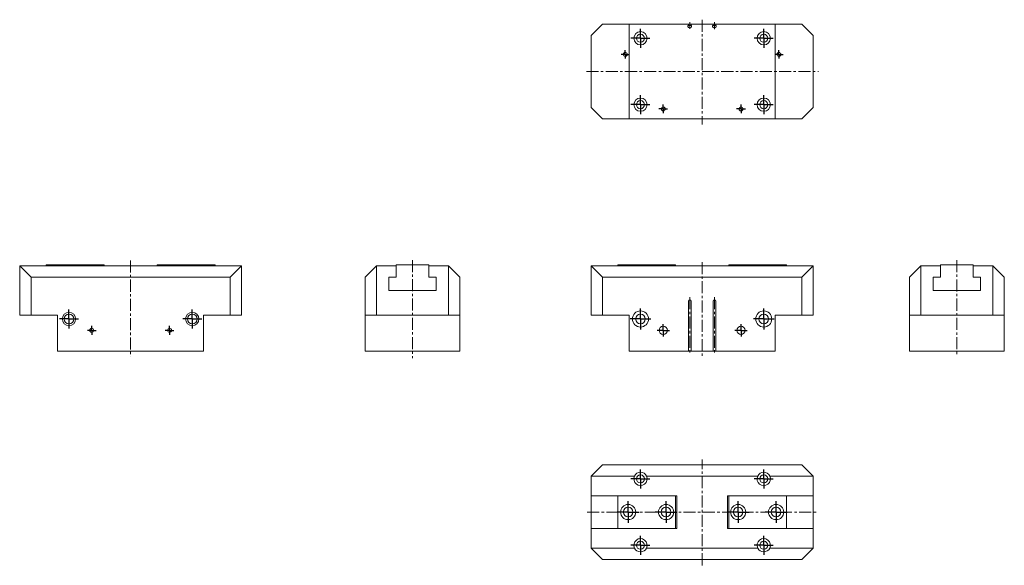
# Model space of a CAD drawing. Header units: millimetres. Extents: x 80 to 1118, y 47 to 623.
import ezdxf

# ---------------------------------------------------------------- set-up
doc = ezdxf.new("R2010")
doc.units = ezdxf.units.MM
doc.linetypes.add('CENTERX2', pattern=[20.32, 12.7, -2.54, 2.54, -2.54])
doc.layers.add('FORMAT', color=7, linetype='Continuous')

# ---------------------------------------------------------------- blocks, each defined once
blk = doc.blocks.new('SW_CENTERMARKSYMBOL_0')
at = {"layer": 'FORMAT', "color": 0}
for q in [(0, 11), (-11, 0), (0, -11), (11, 0)]:
    blk.add_line((0, 0), q, dxfattribs=at)
blk = doc.blocks.new('SW_CENTERMARKSYMBOL_1')
at = {"layer": 'FORMAT', "color": 0}
for q in [(0, 11), (-11, 0), (0, -11), (11, 0)]:
    blk.add_line((0, 0), q, dxfattribs=at)
blk = doc.blocks.new('SW_CENTERMARKSYMBOL_2')
at = {"layer": 'FORMAT', "color": 0}
for q in [(-6.5, 0), (0, 6.5), (0, -6.5), (6.5, 0)]:
    blk.add_line((0, 0), q, dxfattribs=at)
blk = doc.blocks.new('SW_CENTERMARKSYMBOL_3')
at = {"layer": 'FORMAT', "color": 0}
for q in [(-6.5, 0), (0, 6.5), (0, -6.5), (6.5, 0)]:
    blk.add_line((0, 0), q, dxfattribs=at)
blk = doc.blocks.new('SW_CENTERMARKSYMBOL_4')
at = {"layer": 'FORMAT', "color": 0}
for q in [(-10, 0), (0, 10), (0, -10), (10, 0)]:
    blk.add_line((0, 0), q, dxfattribs=at)
blk = doc.blocks.new('SW_CENTERMARKSYMBOL_5')
at = {"layer": 'FORMAT', "color": 0}
for q in [(-10, 0), (0, 10), (0, -10), (10, 0)]:
    blk.add_line((0, 0), q, dxfattribs=at)
blk = doc.blocks.new('SW_CENTERMARKSYMBOL_6')
at = {"layer": 'FORMAT', "color": 0}
for p, q in [((-2.5, 0), (-4.6, 0)), ((0, 0), (-2.5, 0)), ((0, 2.5), (0, 4.6)), ((0, 0), (0, 2.5)), ((0, 0), (0, -2.5)), ((0, 0), (2.5, 0)), ((2.5, 0), (4.6, 0)), ((0, -2.5), (0, -4.6))]:
    blk.add_line(p, q, dxfattribs=at)
blk = doc.blocks.new('SW_CENTERMARKSYMBOL_7')
at = {"layer": 'FORMAT', "color": 0}
for p, q in [((-2.5, 0), (-4.6, 0)), ((0, 0), (-2.5, 0)), ((0, 2.5), (0, 4.6)), ((0, 0), (0, 2.5)), ((0, 0), (0, -2.5)), ((0, 0), (2.5, 0)), ((2.5, 0), (4.6, 0)), ((0, -2.5), (0, -4.6))]:
    blk.add_line(p, q, dxfattribs=at)
blk = doc.blocks.new('SW_CENTERMARKSYMBOL_8')
at = {"layer": 'FORMAT', "color": 0}
for q in [(-10, 0), (0, 10), (0, -10), (10, 0)]:
    blk.add_line((0, 0), q, dxfattribs=at)
blk = doc.blocks.new('SW_CENTERMARKSYMBOL_9')
at = {"layer": 'FORMAT', "color": 0}
for q in [(-10, 0), (0, 10), (0, -10), (10, 0)]:
    blk.add_line((0, 0), q, dxfattribs=at)
blk = doc.blocks.new('SW_CENTERMARKSYMBOL_10')
at = {"layer": 'FORMAT', "color": 0}
for q in [(-10, 0), (0, 10), (0, -10), (10, 0)]:
    blk.add_line((0, 0), q, dxfattribs=at)
blk = doc.blocks.new('SW_CENTERMARKSYMBOL_11')
at = {"layer": 'FORMAT', "color": 0}
for q in [(-10, 0), (0, 10), (0, -10), (10, 0)]:
    blk.add_line((0, 0), q, dxfattribs=at)
blk = doc.blocks.new('SW_CENTERMARKSYMBOL_12')
at = {"layer": 'FORMAT', "color": 0}
for p, q in [((-2.5, 0), (-4.5, 0)), ((0, 0), (-2.5, 0)), ((0, 2.5), (0, 4.5)), ((0, 0), (0, 2.5)), ((0, 0), (0, -2.5)), ((0, 0), (2.5, 0)), ((2.5, 0), (4.5, 0)), ((0, -2.5), (0, -4.5))]:
    blk.add_line(p, q, dxfattribs=at)
blk = doc.blocks.new('SW_CENTERMARKSYMBOL_13')
at = {"layer": 'FORMAT', "color": 0}
for p, q in [((-2.5, 0), (-4.5, 0)), ((0, 0), (-2.5, 0)), ((0, 2.5), (0, 4.5)), ((0, 0), (0, 2.5)), ((0, 0), (0, -2.5)), ((0, 0), (2.5, 0)), ((2.5, 0), (4.5, 0)), ((0, -2.5), (0, -4.5))]:
    blk.add_line(p, q, dxfattribs=at)
blk = doc.blocks.new('SW_CENTERMARKSYMBOL_14')
at = {"layer": 'FORMAT', "color": 0}
for p, q in [((-2.5, 0), (-4.6, 0)), ((0, 0), (-2.5, 0)), ((0, 2.5), (0, 4.6)), ((0, 0), (0, 2.5)), ((0, 0), (0, -2.5)), ((0, 0), (2.5, 0)), ((2.5, 0), (4.6, 0)), ((0, -2.5), (0, -4.6))]:
    blk.add_line(p, q, dxfattribs=at)
blk = doc.blocks.new('SW_CENTERMARKSYMBOL_15')
at = {"layer": 'FORMAT', "color": 0}
for p, q in [((-2.5, 0), (-4.6, 0)), ((0, 0), (-2.5, 0)), ((0, 2.5), (0, 4.6)), ((0, 0), (0, 2.5)), ((0, 0), (0, -2.5)), ((0, 0), (2.5, 0)), ((2.5, 0), (4.6, 0)), ((0, -2.5), (0, -4.6))]:
    blk.add_line(p, q, dxfattribs=at)
blk = doc.blocks.new('SW_CENTERMARKSYMBOL_16')
at = {"layer": 'FORMAT', "color": 0}
for q in [(-10, 0), (0, 10), (0, -10), (10, 0)]:
    blk.add_line((0, 0), q, dxfattribs=at)
blk = doc.blocks.new('SW_CENTERMARKSYMBOL_17')
at = {"layer": 'FORMAT', "color": 0}
for q in [(-10, 0), (0, 10), (0, -10), (10, 0)]:
    blk.add_line((0, 0), q, dxfattribs=at)
blk = doc.blocks.new('SW_CENTERMARKSYMBOL_18')
at = {"layer": 'FORMAT', "color": 0}
for q in [(-10, 0), (0, 10), (0, -10), (10, 0)]:
    blk.add_line((0, 0), q, dxfattribs=at)
blk = doc.blocks.new('SW_CENTERMARKSYMBOL_19')
at = {"layer": 'FORMAT', "color": 0}
for q in [(-10, 0), (0, 10), (0, -10), (10, 0)]:
    blk.add_line((0, 0), q, dxfattribs=at)
blk = doc.blocks.new('SW_CENTERMARKSYMBOL_20')
at = {"layer": 'FORMAT', "color": 0}
for q in [(0, 11.5), (-11.5, 0), (0, -11.5), (11.5, 0)]:
    blk.add_line((0, 0), q, dxfattribs=at)
blk = doc.blocks.new('SW_CENTERMARKSYMBOL_21')
at = {"layer": 'FORMAT', "color": 0}
for q in [(0, 11.5), (-11.5, 0), (0, -11.5), (11.5, 0)]:
    blk.add_line((0, 0), q, dxfattribs=at)
blk = doc.blocks.new('SW_CENTERMARKSYMBOL_22')
at = {"layer": 'FORMAT', "color": 0}
for q in [(0, 11.5), (-11.5, 0), (0, -11.5), (11.5, 0)]:
    blk.add_line((0, 0), q, dxfattribs=at)
blk = doc.blocks.new('SW_CENTERMARKSYMBOL_23')
at = {"layer": 'FORMAT', "color": 0}
for q in [(0, 11.5), (-11.5, 0), (0, -11.5), (11.5, 0)]:
    blk.add_line((0, 0), q, dxfattribs=at)

msp = doc.modelspace()

# ---------------------------------------------------------------- linework, layer by layer
at = {"color": 7, "linetype": 'Continuous', "lineweight": 15}
for p, q in [((694.6, 618), (682.6, 606)), ((694.6, 618), (722.6, 618)), ((722.6, 518), (722.6, 618)), ((722.6, 618), (785.1, 618)), ((784.7, 616.6), (785.1, 616.6)), ((784.7, 615.6), (784.7, 616.6)), ((785.1, 616.6), (785.1, 618)), ((785.1, 618), (786.6, 618)), ((786.6, 616.6), (785.1, 616.6)), ((786.7, 613.8), (786.5, 613.8)), ((786.6, 618), (788.1, 618)), ((788.1, 616.6), (786.6, 616.6)), ((788.1, 618), (788.1, 616.6)), ((788.1, 618), (811.1, 618)), ((788.1, 616.6), (788.5, 616.6)), ((788.5, 616.6), (788.5, 615.6)), ((811.1, 616.6), (810.7, 616.6)), ((810.7, 616.6), (810.7, 615.6)), ((811.1, 618), (811.1, 616.6)), ((811.1, 618), (812.6, 618)), ((812.6, 616.6), (811.1, 616.6)), ((812.5, 613.8), (812.7, 613.8)), ((812.6, 618), (814.1, 618)), ((814.1, 616.6), (812.6, 616.6)), ((814.1, 616.6), (814.1, 618)), ((814.1, 618), (876.6, 618)), ((814.5, 616.6), (814.1, 616.6)), ((814.5, 615.6), (814.5, 616.6)), ((876.6, 618), (876.6, 518)), ((876.6, 618), (904.6, 618)), ((916.6, 606), (904.6, 618)), ((682.6, 530), (682.6, 606)), ((916.6, 606), (916.6, 530)), ((682.6, 530), (694.6, 518)), ((904.6, 518), (916.6, 530)), ((722.6, 518), (694.6, 518)), ((722.6, 518), (876.6, 518)), ((904.6, 518), (876.6, 518)), ((169, 363.9), (108, 363.9)), ((108, 362.9), (108, 363.9)), ((169, 362.9), (169, 363.9)), ((225, 363.9), (286, 363.9)), ((225, 362.9), (225, 363.9)), ((286, 363.9), (286, 362.9)), ((476.9, 363.9), (476.9, 362.9)), ((511.4, 363.9), (476.9, 363.9)), ((511.4, 362.9), (511.4, 363.9)), ((771.6, 363.9), (710.6, 363.9)), ((710.6, 362.9), (710.6, 363.9)), ((771.6, 362.9), (771.6, 363.9)), ((827.6, 363.9), (888.6, 363.9)), ((827.6, 362.9), (827.6, 363.9)), ((888.6, 363.9), (888.6, 362.9)), ((1051, 363.9), (1051, 362.9)), ((1085.5, 363.9), (1051, 363.9)), ((1085.5, 362.9), (1085.5, 363.9)), ((92, 350.9), (80, 362.9)), ((80, 362.9), (125.7, 362.9)), ((80, 310.9), (80, 362.9)), ((138.3, 362.9), (125.7, 362.9)), ((138.3, 362.9), (255.7, 362.9)), ((268.3, 362.9), (255.7, 362.9)), ((268.3, 362.9), (314, 362.9)), ((302, 350.9), (314, 362.9)), ((314, 362.9), (314, 310.9)), ((456.2, 362.9), (444.2, 350.9)), ((456.2, 362.9), (456.2, 310.9)), ((456.2, 362.9), (476.9, 362.9)), ((476.9, 362.9), (476.9, 350.9)), ((511.4, 350.9), (511.4, 362.9)), ((511.4, 362.9), (532.2, 362.9)), ((532.2, 310.9), (532.2, 362.9)), ((544.2, 350.9), (532.2, 362.9)), ((682.6, 310.9), (682.6, 362.9)), ((682.6, 362.9), (694.6, 350.9)), ((682.6, 362.9), (728.2, 362.9)), ((740.9, 362.9), (728.2, 362.9)), ((740.9, 362.9), (858.2, 362.9)), ((870.9, 362.9), (858.2, 362.9)), ((870.9, 362.9), (916.6, 362.9)), ((916.6, 362.9), (904.6, 350.9)), ((916.6, 362.9), (916.6, 310.9)), ((1018.2, 350.9), (1030.2, 362.9)), ((1030.2, 362.9), (1030.2, 310.9)), ((1051, 362.9), (1030.2, 362.9)), ((1051, 350.9), (1051, 362.9)), ((1085.5, 362.9), (1085.5, 350.9)), ((1106.2, 362.9), (1085.5, 362.9)), ((1106.2, 310.9), (1106.2, 362.9)), ((1106.2, 362.9), (1118.2, 350.9)), ((302, 350.9), (92, 350.9)), ((92, 350.9), (92, 310.9)), ((302, 310.9), (302, 350.9)), ((444.2, 310.9), (444.2, 350.9)), ((476.9, 350.9), (469.2, 350.9)), ((469.2, 350.9), (469.2, 336.9)), ((519.2, 350.9), (511.4, 350.9)), ((519.2, 336.9), (519.2, 350.9)), ((544.2, 350.9), (544.2, 310.9)), ((694.6, 350.9), (694.6, 310.9)), ((904.6, 350.9), (694.6, 350.9)), ((904.6, 310.9), (904.6, 350.9)), ((1018.2, 310.9), (1018.2, 350.9)), ((1043.2, 350.9), (1051, 350.9)), ((1043.2, 336.9), (1043.2, 350.9)), ((1085.5, 350.9), (1093.2, 350.9)), ((1093.2, 350.9), (1093.2, 336.9)), ((1118.2, 350.9), (1118.2, 310.9)), ((469.2, 336.9), (519.2, 336.9)), ((1093.2, 336.9), (1043.2, 336.9)), ((785.1, 325.6), (785.1, 272.9)), ((788.1, 325.6), (788.1, 272.9)), ((811.1, 325.6), (811.1, 272.9)), ((814.1, 325.6), (814.1, 272.9)), ((92, 310.9), (80, 310.9)), ((92, 310.9), (120, 310.9)), ((120, 310.9), (120, 272.9)), ((274, 310.9), (274, 272.9)), ((274, 310.9), (302, 310.9)), ((314, 310.9), (302, 310.9)), ((456.2, 310.9), (444.2, 310.9)), ((444.2, 310.9), (444.2, 272.9)), ((456.2, 310.9), (532.2, 310.9)), ((544.2, 310.9), (532.2, 310.9)), ((544.2, 310.9), (544.2, 272.9)), ((694.6, 310.9), (682.6, 310.9)), ((694.6, 310.9), (722.6, 310.9)), ((722.6, 310.9), (722.6, 272.9)), ((876.6, 310.9), (876.6, 272.9)), ((876.6, 310.9), (904.6, 310.9)), ((916.6, 310.9), (904.6, 310.9)), ((1030.2, 310.9), (1018.2, 310.9)), ((1018.2, 310.9), (1018.2, 272.9)), ((1030.2, 310.9), (1106.2, 310.9)), ((1118.2, 310.9), (1106.2, 310.9)), ((1118.2, 310.9), (1118.2, 272.9)), ((274, 272.9), (120, 272.9)), ((444.2, 272.9), (544.2, 272.9)), ((722.6, 272.9), (785.1, 272.9)), ((786.5, 272.9), (785.1, 272.9)), ((786.7, 272.9), (786.5, 272.9)), ((788.1, 272.9), (786.7, 272.9)), ((788.1, 272.9), (811.1, 272.9)), ((811.1, 272.9), (812.5, 272.9)), ((812.5, 272.9), (812.7, 272.9)), ((812.7, 272.9), (814.1, 272.9)), ((814.1, 272.9), (876.6, 272.9)), ((1018.2, 272.9), (1118.2, 272.9)), ((694.6, 153.2), (682.6, 141.2)), ((694.6, 153.2), (904.6, 153.2)), ((904.6, 153.2), (916.6, 141.2)), ((728.2, 141.2), (682.6, 141.2)), ((682.6, 120.4), (682.6, 141.2)), ((858.2, 141.2), (740.9, 141.2)), ((916.6, 141.2), (870.9, 141.2)), ((916.6, 120.4), (916.6, 141.2)), ((682.6, 120.4), (710.6, 120.4)), ((682.6, 85.9), (682.6, 120.4)), ((771.6, 120.4), (710.6, 120.4)), ((710.6, 85.9), (710.6, 120.4)), ((771.6, 120.4), (772.8, 120.4)), ((771.6, 120.4), (771.6, 85.9)), ((772.8, 120.4), (772.8, 85.9)), ((826.4, 120.4), (827.6, 120.4)), ((826.4, 85.9), (826.4, 120.4)), ((827.6, 85.9), (827.6, 120.4)), ((827.6, 120.4), (888.6, 120.4)), ((888.6, 120.4), (916.6, 120.4)), ((888.6, 120.4), (888.6, 85.9)), ((916.6, 85.9), (916.6, 120.4)), ((682.6, 85.9), (710.6, 85.9)), ((682.6, 65.2), (682.6, 85.9)), ((771.6, 85.9), (710.6, 85.9)), ((771.6, 85.9), (772.8, 85.9)), ((826.4, 85.9), (827.6, 85.9)), ((827.6, 85.9), (888.6, 85.9)), ((888.6, 85.9), (916.6, 85.9)), ((916.6, 65.2), (916.6, 85.9)), ((682.6, 65.2), (728.2, 65.2)), ((682.6, 65.2), (694.6, 53.2)), ((740.9, 65.2), (858.2, 65.2)), ((870.9, 65.2), (916.6, 65.2)), ((916.6, 65.2), (904.6, 53.2)), ((904.6, 53.2), (694.6, 53.2))]:
    msp.add_line(p, q, dxfattribs=at)
for centre, radius in [((734.6, 603), 7), ((734.6, 603), 4.25), ((864.6, 603), 7), ((864.6, 603), 4.25), ((718.6, 586), 2), ((880.6, 586), 2), ((734.6, 533), 7), ((864.6, 533), 7), ((734.6, 533), 4.25), ((758.6, 528.5), 2.1), ((840.6, 528.5), 2.1), ((864.6, 533), 4.25), ((132, 306.9), 7), ((132, 306.9), 5.1), ((262, 306.9), 7), ((262, 306.9), 5.1), ((734.6, 306.9), 8.5), ((734.6, 306.9), 5.1), ((864.6, 306.9), 8.5), ((864.6, 306.9), 5.1), ((156, 294.9), 2.1), ((238, 294.9), 2.1), ((758.6, 294.9), 4.4), ((840.6, 294.9), 4.4), ((734.6, 138.2), 4.25), ((864.6, 138.2), 4.25), ((721.6, 103.2), 8), ((721.6, 103.2), 5.1), ((761.6, 103.2), 8), ((761.6, 103.2), 5.1), ((837.6, 103.2), 8), ((837.6, 103.2), 5.1), ((877.6, 103.2), 8), ((877.6, 103.2), 5.1), ((734.6, 68.2), 4.25), ((864.6, 68.2), 4.25)]:
    msp.add_circle(centre, radius, dxfattribs=at)
for centre, radius, start, end in [((786.5, 615.6), 1.8, 180, 270), ((786.7, 615.6), 1.8, 270, 0), ((812.5, 615.6), 1.8, 180, 270), ((812.7, 615.6), 1.8, 270, 0), ((786.6, 325.6), 1.5, 90, 180), ((786.6, 325.6), 1.5, 0, 90), ((812.6, 325.6), 1.5, 90, 180), ((812.6, 325.6), 1.5, 0, 90), ((734.6, 138.2), 7, 154.6231, 25.3769), ((734.6, 138.2), 7, 25.3769, 154.6231), ((864.6, 138.2), 7, 154.6231, 25.3769), ((864.6, 138.2), 7, 25.3769, 154.6231), ((734.6, 68.2), 7, 334.6231, 205.3769), ((864.6, 68.2), 7, 334.6231, 205.3769), ((734.6, 68.2), 7, 205.3769, 334.6231), ((864.6, 68.2), 7, 205.3769, 334.6231)]:
    msp.add_arc(centre, radius, start, end, dxfattribs=at)
at = {"layer": 'FORMAT', "color": 7, "linetype": 'CENTERX2', "lineweight": 0}
for p, q in [((786.6, 620), (786.6, 612.8)), ((799.6, 622.6), (799.6, 512.2)), ((812.6, 612.7), (812.6, 620)), ((677.6, 568), (922.2, 568)), ((197, 368.7), (197, 266.9)), ((494.2, 369.1), (494.2, 265.7)), ((799.6, 367), (799.6, 267.8)), ((1068.2, 369), (1068.2, 267.4)), ((786.6, 329.8), (786.6, 270.9)), ((812.6, 329.8), (812.6, 270.9)), ((799.6, 47), (799.6, 158.5)), ((678.4, 103.2), (921.7, 103.2))]:
    msp.add_line(p, q, dxfattribs=at)

# ---------------------------------------------------------------- block references
at = {"layer": 'FORMAT', "color": 7}
for name, p in [('SW_CENTERMARKSYMBOL_9', (734.6, 603)), ('SW_CENTERMARKSYMBOL_10', (864.6, 603)), ('SW_CENTERMARKSYMBOL_12', (718.6, 586)), ('SW_CENTERMARKSYMBOL_13', (880.6, 586)), ('SW_CENTERMARKSYMBOL_8', (734.6, 533)), ('SW_CENTERMARKSYMBOL_11', (864.6, 533)), ('SW_CENTERMARKSYMBOL_14', (758.6, 528.5)), ('SW_CENTERMARKSYMBOL_15', (840.6, 528.5)), ('SW_CENTERMARKSYMBOL_4', (132, 306.9)), ('SW_CENTERMARKSYMBOL_5', (262, 306.9)), ('SW_CENTERMARKSYMBOL_0', (734.6, 306.9)), ('SW_CENTERMARKSYMBOL_1', (864.6, 306.9)), ('SW_CENTERMARKSYMBOL_2', (758.6, 294.9)), ('SW_CENTERMARKSYMBOL_3', (840.6, 294.9)), ('SW_CENTERMARKSYMBOL_6', (156, 294.9)), ('SW_CENTERMARKSYMBOL_7', (238, 294.9)), ('SW_CENTERMARKSYMBOL_16', (734.6, 138.2)), ('SW_CENTERMARKSYMBOL_17', (864.6, 138.2)), ('SW_CENTERMARKSYMBOL_20', (721.6, 103.2)), ('SW_CENTERMARKSYMBOL_21', (761.6, 103.2)), ('SW_CENTERMARKSYMBOL_22', (837.6, 103.2)), ('SW_CENTERMARKSYMBOL_23', (877.6, 103.2)), ('SW_CENTERMARKSYMBOL_18', (734.6, 68.2)), ('SW_CENTERMARKSYMBOL_19', (864.6, 68.2))]:
    msp.add_blockref(name, p, dxfattribs=at)

doc.saveas('drawing.dxf')
